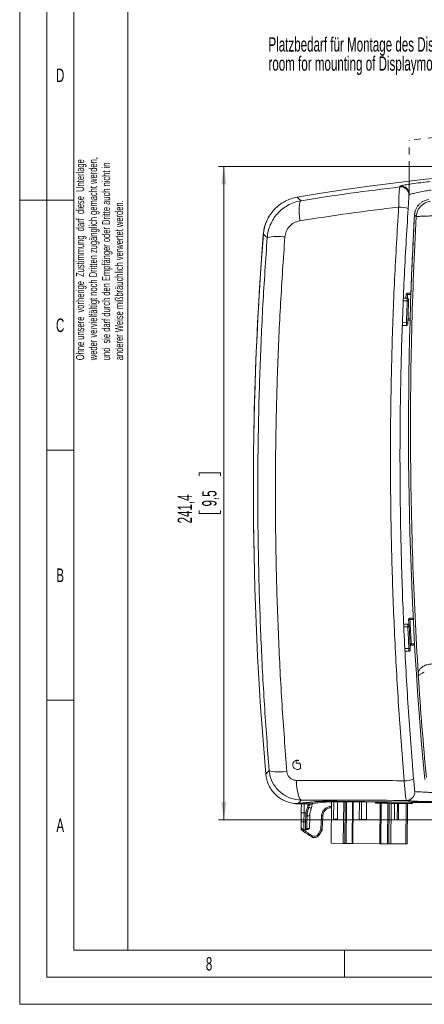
# Model space of a CAD drawing. Header units: millimetres. Extents: x 0 to 420, y 0 to 297.
# Tile 1 of 30: x 0 to 75, y 0 to 182. Entities that reach past the tile are written whole.
import ezdxf

# ---------------------------------------------------------------- set-up
doc = ezdxf.new("R2010")
doc.units = ezdxf.units.MM
doc.linetypes.add('CENTER', pattern=[10.16, 6.35, -1.27, 1.27, -1.27])
doc.styles.add('SLDTEXTSTYLE0', font='TXT', dxfattribs={"width": 0.638186})
doc.styles.add('SLDTEXTSTYLE1', font='TXT', dxfattribs={"width": 0.605})
doc.dimstyles.new('SLDDIMSTYLE1', dxfattribs={"dimtxt": 2.568319, "dimasz": 3.3, "dimexe": 0, "dimexo": 0.0625, "dimgap": 0.64208, "dimtad": 1, "dimdec": 3, "dimlfac": 2, "dimrnd": 1e-09, "dimzin": 12, "dimdsep": 46, "dimtxsty": 'SLDTEXTSTYLE1', "dimsah": 1, "dimcen": 0.09, "dimadec": 0, "dimazin": 3, "dimtfac": 1, "dimtdec": 1, "dimtofl": 0, "dimtmove": 0, "dimatfit": 3, "dimfxl": 1, "dimfrac": 2, "dimtolj": 1, "dimtzin": 12, "dimarcsym": 0})

# ---------------------------------------------------------------- blocks, each defined once
blk = doc.blocks.new('SW_NOTE_6')
at = {"color": 0, "linetype": 'Continuous', "lineweight": 0, "char_height": 1.5, "attachment_point": 1, "rotation": 90, "style": 'SLDTEXTSTYLE0'}
for s, insert in [('weder vervielfältigt noch Dritten zugänglich gemacht werden,', (0.47, 0)), ('Ohne unsere  vorherige  Zustimmung  darf  diese  Unterlage', (-1.93, 0)), ('und  sie darf durch den Empfänger oder Dritte auch nicht in', (2.87, 0)), ('anderer Weise mißbräuchlich verwertet werden.', (5.27, 0))]:
    blk.add_mtext(s, dxfattribs=dict(at, insert=insert))
blk = doc.blocks.new('*D11')
at = {"color": 7, "linetype": 'Continuous', "lineweight": 0}
for p, q in [((118.58, 154.74), (36.71, 154.74)), ((37.71, 154.74), (37.71, 34.05)), ((33.18, 97.58), (33.18, 98.17)), ((33.18, 98.17), (37.12, 98.17)), ((37.12, 98.17), (37.12, 97.58)), ((33.18, 91.21), (33.18, 90.62)), ((37.12, 90.62), (37.12, 91.21)), ((33.18, 90.62), (37.12, 90.62)), ((121.56, 34.05), (36.71, 34.05))]:
    blk.add_line(p, q, dxfattribs=at)
for points in [[(37.71, 154.74), (37.21, 151.44), (38.21, 151.44)], [(37.71, 34.05), (38.21, 37.35), (37.21, 37.35)]]:
    blk.add_solid(points, dxfattribs=at)
at = {"color": 7, "linetype": 'Continuous', "lineweight": 0, "char_height": 2.646, "attachment_point": 1, "rotation": 90, "style": 'SLDTEXTSTYLE1'}
for s, insert in [('241,4', (29.18, 88.81, 11.78)), ('9,5', (33.71, 91.94, 11.78))]:
    blk.add_mtext(s, dxfattribs=dict(at, insert=insert))
blk = doc.blocks.new('SW_NOTE_9')
at = {"color": 0, "linetype": 'Continuous', "lineweight": 0, "char_height": 2.6458, "attachment_point": 1, "style": 'SLDTEXTSTYLE1'}
for s, insert in [('Platzbedarf für Montage des Displaymoduls', (-56.16, 4.81)), ('room for mounting of Displaymodul', (-56.16, 1.28))]:
    blk.add_mtext(s, dxfattribs=dict(at, insert=insert))

msp = doc.modelspace()

# ---------------------------------------------------------------- linework, layer by layer
at = {"color": 133, "linetype": 'Continuous', "lineweight": 0}
for p, q in [((0, 297), (0, 0)), ((5, 292), (5, 5)), ((20, 287), (20, 10)), ((10, 194.66667), (10, 148.5)), ((5, 148.5), (0, 148.5)), ((10, 148.5), (5, 148.5)), ((10, 148.5), (10, 102.33333)), ((10, 102.33333), (5, 102.33333)), ((10, 102.33333), (10, 56.16667)), ((10, 56.16667), (5, 56.16667)), ((10, 56.16667), (10, 10)), ((10, 10), (232.12, 10)), ((60, 10), (60, 5)), ((5, 5), (415, 5)), ((0, 0), (420, 0))]:
    msp.add_line(p, q, dxfattribs=at)
at = {"color": 7, "linetype": 'CENTER', "lineweight": 15}
msp.add_line((71.91618, 149.34545), (71.91618, 159.56857), dxfattribs=at)
at = {"color": 8, "linetype": 'Continuous', "lineweight": 0}
for p, q in [((70.23367, 150.94154), (70.2451, 151.10522)), ((73.25934, 145.49481), (72.93952, 145.79729)), ((71.6283, 131.31807), (71.6283, 131.06807)), ((72.2628, 131.06807), (71.6283, 131.06807)), ((71.59836, 129.88957), (70.84578, 129.89689)), ((70.69228, 125.88619), (71.44475, 125.87887)), ((71.72043, 126.56807), (72.11801, 126.56807)), ((72.07739, 71.31807), (72.07739, 71.06807)), ((72.7123, 71.06807), (72.07739, 71.06807)), ((71.70518, 69.70569), (70.95185, 69.71301)), ((71.14266, 65.69897), (71.89623, 65.69165)), ((72.31853, 66.56807), (72.95365, 66.56807)), ((72.31853, 66.56807), (72.31853, 66.31807)), ((72.97296, 39.29512), (72.97307, 39.29469)), ((51.26868, 37.03472), (51.21745, 37.03266)), ((51.39615, 37.04608), (51.26868, 37.03472)), ((51.39615, 37.04608), (51.39598, 37.0282)), ((54.78419, 37.39974), (51.39615, 37.04608)), ((53.16821, 36.33835), (53.25403, 36.72369)), ((53.25403, 36.72369), (53.26231, 37.01005)), ((53.38447, 37.0247), (56.42503, 37.34137)), ((54.01367, 37.08846), (54.00756, 36.86375)), ((59.14102, 37.38511), (110.33576, 36.88755)), ((110.33576, 36.97758), (59.3412, 37.47319)), ((60.03513, 29.72172), (60.10952, 37.37554)), ((60.38455, 37.37287), (60.31016, 29.71906)), ((61.42076, 29.70826), (61.49515, 37.36207)), ((66.54781, 29.65843), (66.62043, 37.13099)), ((66.78793, 37.12937), (66.71531, 29.6568)), ((67.93859, 29.64492), (68.01121, 37.11748)), ((68.27982, 37.11487), (68.2072, 29.6423)), ((71.4599, 37.65793), (71.45676, 37.66006)), ((52.52237, 35.34451), (52.50771, 33.67874)), ((52.88349, 35.341), (52.52237, 35.34451)), ((52.81035, 33.6758), (52.84165, 34.82732)), ((53.59383, 34.82875), (53.53025, 32.48936)), ((55.64232, 32.2811), (55.75508, 34.7892)), ((52.50771, 33.67874), (52.81035, 33.6758)), ((52.77701, 32.2503), (52.77578, 32.25121)), ((53.02887, 32.49499), (53.02968, 32.49398)), ((55.13144, 31.4163), (55.64232, 32.2811))]:
    msp.add_line(p, q, dxfattribs=at)
at = {"color": 7, "linetype": 'Continuous', "lineweight": 15}
for p, q in [((71.92746, 149.50877), (71.91618, 149.34545)), ((71.6283, 131.31807), (72.27169, 131.31807)), ((70.86658, 130.39821), (71.61116, 130.39097)), ((71.75138, 127.40387), (71.75945, 127.61754)), ((72.11082, 126.31807), (71.71136, 126.31807)), ((71.43347, 125.37746), (70.67471, 125.38483)), ((72.07739, 71.31807), (72.69975, 71.31807)), ((70.92962, 70.21475), (71.69644, 70.2073)), ((72.96791, 66.31807), (72.31853, 66.31807)), ((71.9065, 65.19002), (71.16813, 65.1972)), ((51.54505, 45.02771), (51.04979, 45.02771)), ((51.04979, 44.51116), (51.69575, 44.51116)), ((51.08554, 44.51116), (51.05267, 45.02771)), ((51.69575, 44.51116), (51.70042, 44.51116)), ((51.88938, 44.32091), (51.88938, 44.31754)), ((51.88938, 44.31754), (51.88938, 43.67157)), ((51.93409, 43.67037), (51.88938, 43.67513)), ((51.47889, 37.12546), (50.61991, 37.08513)), ((51.22669, 37.03222), (51.39598, 37.0282)), ((51.39598, 37.0282), (53.2862, 37.00982)), ((54.32327, 37.42237), (51.47889, 37.12546)), ((53.41288, 37.02589), (53.38447, 37.0247)), ((53.50616, 36.86862), (53.40273, 36.35987)), ((53.41288, 37.02589), (56.45344, 37.34256)), ((53.51071, 37.03608), (53.50616, 36.86862)), ((56.45344, 37.34256), (56.42503, 37.34137)), ((57.62828, 37.38457), (57.55404, 29.74584)), ((58.01818, 37.38794), (57.98725, 34.20575)), ((110.33576, 36.98953), (58.64044, 37.49195)), ((58.72975, 37.38806), (58.69876, 34.19884)), ((59.14102, 37.38495), (59.14102, 37.38511)), ((59.14102, 37.38495), (110.33576, 36.88739)), ((59.85674, 37.378), (59.78236, 29.72418)), ((61.59962, 37.36106), (61.52523, 29.70725)), ((62.71201, 34.15983), (62.74301, 37.34995)), ((63.15647, 37.34593), (63.12547, 34.15582)), ((64.07321, 37.33702), (64.0422, 34.14691)), ((65.7167, 37.32105), (65.71494, 37.13979)), ((66.60263, 37.13116), (66.53, 29.6586)), ((68.60796, 37.11168), (68.53534, 29.63911)), ((69.21303, 34.09665), (69.24227, 37.10551)), ((69.77498, 37.10033), (69.74574, 34.09148)), ((69.98021, 37.09834), (69.95097, 34.08948)), ((71.38441, 37.08469), (71.31178, 29.61213)), ((71.64687, 37.08214), (71.57424, 29.60958)), ((72.58517, 37.07303), (72.58693, 37.25428)), ((52.00656, 33.70986), (52.02123, 35.37563)), ((53.09243, 34.83363), (53.06114, 33.68211)), ((56.00558, 34.78239), (55.89282, 32.2743)), ((57.98725, 34.20575), (58.69876, 34.19884)), ((62.71201, 34.15983), (63.12547, 34.15582)), ((63.12547, 34.15582), (64.0422, 34.14691)), ((69.21303, 34.09665), (69.74574, 34.09148)), ((69.74574, 34.09148), (69.95097, 34.08948)), ((52.77701, 32.2503), (52.51134, 32.25288)), ((55.85826, 32.15802), (55.34738, 31.29322)), ((59.78236, 29.72418), (57.55404, 29.74584)), ((60.03513, 29.72172), (59.78236, 29.72418)), ((66.53, 29.6586), (61.52523, 29.70725)), ((66.54781, 29.65843), (66.53, 29.6586)), ((68.53534, 29.63911), (68.2072, 29.6423)), ((71.31178, 29.61213), (68.53534, 29.63911)), ((71.57424, 29.60958), (71.31178, 29.61213))]:
    msp.add_line(p, q, dxfattribs=at)
at = {"color": 8, "linetype": 'Continuous', "lineweight": 0, "flags": 128}
for points in [[(51.26108, 149.05321), (51.65421, 148.70059), (51.97933, 148.4089)], [(51.97933, 148.4089), (51.84676, 148.29627), (51.7394, 148.06104), (51.66049, 147.71026), (51.61239, 147.25445), (51.59655, 146.70728), (51.61342, 146.08516), (51.66253, 145.40675), (51.74238, 144.69239)], [(44.99928, 142.19146), (45.00256, 142.1912), (45.01573, 142.19017), (45.02444, 142.18949)], [(45.7244, 141.58538), (45.41435, 141.87222), (45.02761, 142.22992)], [(71.6283, 131.06807), (71.57742, 131.06987), (71.52867, 131.07159), (71.4841, 131.07317), (71.44557, 131.07453), (71.4147, 131.07563), (71.39278, 131.0764), (71.38074, 131.07683), (71.37845, 131.07691)], [(71.6283, 131.06807), (71.60863, 130.50562), (71.60468, 130.39103)], [(71.59836, 129.88957), (71.64724, 129.88756), (71.69424, 129.88562), (71.73756, 129.88384), (71.77552, 129.88228), (71.80668, 129.881), (71.82983, 129.88004), (71.84409, 129.87946), (71.8489, 129.87926)], [(71.44475, 125.87887), (71.49363, 125.87714), (71.54064, 125.87548), (71.58397, 125.87394), (71.62194, 125.8726), (71.65311, 125.87149), (71.67626, 125.87067), (71.69052, 125.87017), (71.69534, 125.86999)], [(72.07739, 71.06807), (72.02655, 71.06551), (71.97783, 71.06306), (71.93329, 71.06082), (71.89479, 71.05888), (71.86394, 71.05732), (71.84203, 71.05622), (71.82999, 71.05561), (71.82771, 71.0555)], [(71.70518, 69.70569), (71.75405, 69.70788), (71.80105, 69.70998), (71.84435, 69.71191), (71.88231, 69.71361), (71.91346, 69.71501), (71.93661, 69.71604), (71.95087, 69.71668), (71.95568, 69.7169)], [(71.89623, 65.69165), (71.94509, 65.69411), (71.99207, 65.69648), (72.03536, 65.69867), (72.07331, 65.70058), (72.10446, 65.70215), (72.1276, 65.70332), (72.14185, 65.70404), (72.14666, 65.70428)], [(72.31853, 66.56807), (72.2677, 66.56518), (72.219, 66.56242), (72.17447, 66.55989), (72.13598, 66.5577), (72.10514, 66.55595), (72.1042, 66.5559)], [(45.45573, 42.52041), (45.84069, 42.94034), (46.08352, 43.20507)], [(46.08352, 43.20507), (46.17, 43.12532), (46.36494, 43.05717), (46.66327, 43.00241), (47.05721, 42.96247), (47.53646, 42.93838), (48.08853, 42.93078), (48.69902, 42.93987), (49.35201, 42.9654)], [(52.02267, 37.71255), (51.85741, 37.80315), (51.69835, 38.01895), (51.55028, 38.35349), (51.41764, 38.7967), (51.30441, 39.33529), (51.21399, 39.95308), (51.1491, 40.63151), (51.11169, 41.35021)], [(52.02267, 37.71255), (51.73779, 37.40505), (51.47889, 37.12546)], [(53.25403, 36.72369), (53.30264, 36.72556), (53.34946, 36.73311), (53.39272, 36.74606), (53.43078, 36.76391), (53.46219, 36.78599), (53.48577, 36.81146), (53.50061, 36.83935), (53.50616, 36.86862)], [(59.34132, 37.48514), (59.34126, 37.47946), (59.3412, 37.47319)], [(53.16821, 36.33835), (53.20971, 36.32707), (53.24996, 36.31963), (53.2877, 36.31628), (53.32179, 36.31711), (53.35115, 36.3221), (53.37489, 36.3311), (53.39226, 36.34382), (53.40273, 36.35987)], [(52.77578, 32.25121), (52.77664, 32.28659), (52.77871, 32.37233), (52.78195, 32.50548), (52.78622, 32.68148), (52.79138, 32.89429), (52.79727, 33.13661), (52.80366, 33.40013), (52.81035, 33.6758)]]:
    msp.add_lwpolyline(points, dxfattribs=at)
at = {"color": 7, "linetype": 'Continuous', "lineweight": 15, "flags": 128}
for points in [[(71.35523, 130.39346), (71.35939, 130.51424), (71.37906, 131.07689)], [(71.87557, 70.12951), (71.85689, 70.49274), (71.82832, 71.05553)], [(72.58517, 37.07303), (72.57496, 37.07312), (72.42162, 37.07461), (72.09191, 37.07782), (71.6036, 37.08256), (70.98303, 37.08859), (70.26363, 37.09559), (69.48421, 37.10316), (68.68676, 37.11091), (67.9143, 37.11842), (67.20845, 37.12528), (66.60728, 37.13112), (66.14319, 37.13563), (65.8412, 37.13857), (65.71759, 37.13977), (65.71494, 37.13979)], [(53.06114, 33.68211), (53.05489, 33.45239), (53.04892, 33.2328), (53.04343, 33.03087), (53.03861, 32.85353), (53.03463, 32.70687), (53.03162, 32.59591), (53.02967, 32.52447), (53.02887, 32.49499)], [(52.97113, 32.24841), (52.87176, 32.24938), (52.80593, 32.25002), (52.77701, 32.2503)], [(60.31016, 29.71906), (60.28069, 29.71934), (60.24835, 29.71965), (60.21382, 29.71999), (60.17786, 29.72034), (60.14123, 29.7207), (60.10472, 29.72105), (60.06909, 29.7214), (60.03513, 29.72172)], [(60.31016, 29.71906), (60.43989, 29.71779), (60.5724, 29.7165), (60.7076, 29.71519), (60.84541, 29.71385), (60.98572, 29.71249), (61.12845, 29.7111), (61.2735, 29.70969), (61.42076, 29.70826)], [(61.52523, 29.70725), (61.51964, 29.7073), (61.50044, 29.70749), (61.47724, 29.70771), (61.4505, 29.70797), (61.42076, 29.70826)], [(66.71531, 29.6568), (66.68166, 29.65713), (66.6505, 29.65743), (66.6225, 29.6577), (66.59826, 29.65794), (66.57829, 29.65813), (66.56303, 29.65828), (66.55279, 29.65838), (66.54781, 29.65843)], [(66.71531, 29.6568), (66.87441, 29.65526), (67.03195, 29.65372), (67.18782, 29.65221), (67.34193, 29.65071), (67.49416, 29.64923), (67.64441, 29.64777), (67.79259, 29.64633), (67.93859, 29.64492)], [(68.2072, 29.6423), (68.1764, 29.64261), (68.14344, 29.64292), (68.10899, 29.64326), (68.07372, 29.6436), (68.03836, 29.64395), (68.00359, 29.64428), (67.97011, 29.64461), (67.93859, 29.64492)]]:
    msp.add_lwpolyline(points, dxfattribs=at)
at = {"color": 7, "linetype": 'CENTER', "lineweight": 15}
msp.add_arc((118.57766, -246.45902), 408.7, 82.3589179, 96.5557819, dxfattribs=at)
at = {"color": 7, "linetype": 'Continuous', "lineweight": 15}
for centre, radius, start, end in [((118.57766, -246.45902), 401.2, 79.2270968, 99.6592379), ((771.82473, 106.30737), 700, 176.76598869, 185.30897021), ((771.82474, 106.30733), 700, 176.76561488, 177.97288293), ((647.85851, 95.21331), 604.68686, 175.54419913, 181.03190027), ((647.48358, 94.96092), 604.3075, 175.5137345, 184.97826682), ((71.6283, 131.06807), 0.25, 90, 177.9747183), ((71.60873, 130.14023), 0.25075, 357.6221138, 89.4431674), ((772.35256, 101.04129), 701.097, 177.64260875, 177.97049858), ((71.43591, 125.6282), 0.25075, 269.4431674, 357.99099), ((72.07739, 71.06807), 0.25, 90, 182.8829785), ((71.69401, 69.95656), 0.25075, 2.5402627, 89.4431674), ((772.35256, 101.04129), 701.097, 182.56077759, 182.88907203), ((72.31852, 66.56807), 0.25, 213.6594313, 270), ((71.90894, 65.44076), 0.25075, 269.4431674, 2.9095941), ((59.8794, 44.76943), 8.83339, 178.3245234, 181.6754766), ((52.14765, 44.76943), 0.52049, 209.7494216, 240.2505784), ((52.14768, 52.46537), 8.79759, 268.3175419, 268.6088343), ((57.60427, 34.711), 4.5135, 172.2420468, 178.4431674), ((52.51633, 32.75483), 0.50197, 246.0636452, 269.4294677), ((55.64226, 32.2855), 0.25081, 329.4510979, 357.4409585)]:
    msp.add_arc(centre, radius, start, end, dxfattribs=at)
at = {"color": 8, "linetype": 'Continuous', "lineweight": 0}
for centre, radius, start, end in [((70.41548, 149.44834), 1.50422, 356.0776727, 96.9421021), ((70.42679, 149.61202), 1.50422, 356.0642471, 96.9376943), ((76.25672, 145.3232), 3.00229, 96.7012094, 176.7231797), ((70.21269, 142.89085), 4.33263, 69.1547286, 92.733141), ((47.69758, 132.63107), 9.16914, 81.899466, 102.4271452), ((772.35256, 101.04129), 701.34775, 177.64260875, 177.97049858), ((771.82474, 106.30733), 700.63411, 182.88297852, 183.25150375), ((772.35256, 101.04129), 701.34775, 182.56077759, 182.88907203), ((74.38939, 61.14012), 0.76072, 185.0925909, 210.0157132), ((771.82473, 106.30737), 699.67962, 183.73919715, 185.28495717), ((71.2118, 44.91386), 3.62485, 267.1135219, 295.4559663), ((71.47485, 39.1638), 1.50385, 269.3107204, 5.009652), ((71.47443, 39.16234), 1.50447, 269.4465838, 5.0468143), ((51.27966, 37.27141), 0.23694, 223.6432191, 267.3430716), ((51.40211, 37.28276), 0.23676, 225.8044019, 268.557084), ((53.68703, 29.68094), 7.18995, 87.4449086, 91.4415125), ((52.0023, 36.91825), 2.006, 338.5727348, 358.4431674), ((54.78975, 37.63483), 0.23516, 233.1200141, 268.6458555), ((57.60422, 34.70606), 1.851, 89.5041464, 177.4257212), ((52.41479, 37.66259), 2.32058, 260.2357341, 272.657206), ((57.60414, 34.69788), 4.76425, 172.2420468, 178.4431674), ((52.93682, 36.03143), 1.20787, 265.4809521, 277.4020382), ((53.10768, 36.52869), 1.20867, 259.3106364, 271.1563954), ((53.2733, 27.64595), 7.18995, 87.4449086, 91.4415125), ((50.96991, 29.1365), 7.62206, 67.6390462, 71.3865904), ((57.60435, 34.71975), 4.012, 158.5727348, 178.4431674), ((55.97392, 38.22856), 3.44631, 266.3592541, 270.5263894), ((52.40012, 35.99692), 2.32068, 260.2359602, 272.6570853), ((52.90551, 34.88055), 1.2085, 265.4838745, 277.3990302), ((58.64437, 39.81439), 9.81043, 227.5341796, 227.9824528), ((58.64437, 39.81439), 9.81043, 230.1743858, 242.3854032), ((52.77829, 32.50187), 0.25067, 269.4249431, 358.427404), ((52.77922, 32.50083), 0.25055, 269.4932619, 358.4325513), ((47.49881, 34.50242), 7.41397, 330.9619141, 332.8695095), ((54.45903, 31.81352), 0.78098, 242.3854032, 329.4280493), ((57.19033, 34.77738), 3.94156, 238.5096776, 242.1232661), ((55.86114, 35.72365), 3.4495, 266.3628826, 270.5261665), ((57.70132, 35.64249), 3.94188, 238.510628, 242.1240167)]:
    msp.add_arc(centre, radius, start, end, dxfattribs=at)
at = {"color": 7, "linetype": 'Continuous', "lineweight": 15}
for centre, major_axis, ratio, start_param, end_param in [((51.96725, 35.21866), (0.02924, 3.00886), 0.017455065, 4.764748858, 5.355264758), ((56.02174, 36.97091), (2.75854, -0.02676), 0.034912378, 2.844322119, 3.012707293), ((58.6389, 37.33434), (4.51329, -0.04386), 0.034920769, 1.570796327, 2.844886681), ((59.14005, 37.28594), (2.83988, -0.0276), 0.034920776, 1.570796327, 2.844303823), ((52.02455, 33.76218), (0.00975, 1.00295), 0.017455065, 1.623156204, 2.107416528)]:
    msp.add_ellipse(centre, major_axis=major_axis, ratio=ratio, start_param=start_param, end_param=end_param, dxfattribs=at)
at = {"color": 8, "linetype": 'Continuous', "lineweight": 0}
for centre, major_axis, ratio, start_param, end_param in [((52.46865, 35.21379), (0.02437, 2.50738), 0.020946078, 4.764748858, 5.515326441), ((59.33959, 37.30682), (4.76403, -0.0463), 0.034920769, 1.570796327, 2.844886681), ((52.52595, 33.75731), (0.01462, 1.50443), 0.01163671, 1.623156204, 3.141592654), ((53.53052, 32.49374), (0.50167, -0.0005), 0.008718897, 3.199017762, 4.711856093)]:
    msp.add_ellipse(centre, major_axis=major_axis, ratio=ratio, start_param=start_param, end_param=end_param, dxfattribs=at)
for points, knots in [([(51.97933, 148.4089), (55.00224, 148.8796), (61.05159, 149.82155), (67.17179, 150.56806), (70.23367, 150.94154)], [0, 0, 0, 0, 0.499708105, 1, 1, 1, 1]), ([(70.00609, 147.21855), (70.00736, 147.3302), (70.01386, 147.90064), (70.03834, 148.89493), (70.09126, 149.98226), (70.15928, 150.74677), (70.20891, 150.8767), (70.23367, 150.94154)], [0, 0, 0, 0, 0.056986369, 0.291168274, 0.525948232, 0.763418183, 1, 1, 1, 1]), ([(70.2451, 151.10522), (70.30689, 151.13425), (70.43051, 151.1923), (71.37304, 151.36296), (72.76149, 151.56907), (74.33642, 151.77144), (75.39931, 151.8889), (75.83955, 151.93756)], [0, 0, 0, 0, 0.209956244, 0.420024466, 0.631928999, 0.847548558, 1, 1, 1, 1]), ([(75.99928, 150.37641), (75.67888, 150.32017), (74.90587, 150.18446), (73.76053, 149.9624), (72.74963, 149.74635), (72.0625, 149.57791), (71.97244, 149.5318), (71.92746, 149.50877)], [0, 0, 0, 0, 0.153173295, 0.369545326, 0.581566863, 0.791054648, 1, 1, 1, 1]), ([(45.7244, 141.58538), (45.77485, 141.98906), (45.87574, 142.79642), (46.27079, 143.95838), (46.83893, 145.04279), (47.57446, 146.01905), (48.45633, 146.8588), (49.49205, 147.56698), (50.67213, 148.1209), (51.54359, 148.3129), (51.97933, 148.4089)], [0, 0, 0, 0, 0.1221354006, 0.2442689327, 0.3666878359, 0.4891079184, 0.6103244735, 0.7315441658, 0.8657692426, 1, 1, 1, 1]), ([(70.00609, 147.21855), (66.94607, 146.84634), (60.82242, 146.10148), (54.77025, 145.16227), (51.74238, 144.69239)], [0, 0, 0, 0, 0.499705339, 1, 1, 1, 1]), ([(71.02926, 41.29361), (70.6844, 45.62746), (69.99447, 54.29791), (69.26183, 67.38218), (68.75306, 80.50206), (68.49104, 93.73684), (68.47766, 107.07168), (68.72428, 120.49061), (69.20582, 133.88683), (69.73939, 142.77562), (70.00609, 147.21855)], [0, 0, 0, 0, 0.123663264, 0.247404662, 0.371145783, 0.494808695, 0.6210647, 0.747404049, 0.873743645, 1, 1, 1, 1]), ([(73.63168, 61.07259), (73.18529, 68.09604), (72.84257, 75.12621), (72.36472, 89.19793), (72.22966, 96.23916), (72.16758, 110.31991), (72.24056, 117.36231), (72.59425, 131.43562), (72.87501, 138.46907), (73.25933, 145.49481)], [0, 0, 0, 0, 0.25, 0.25, 0.5, 0.5, 0.75, 0.75, 1, 1, 1, 1]), ([(78.80926, 145.67291), (78.44222, 145.66262), (78.08331, 145.65232), (77.55668, 145.63691), (77.3831, 145.63178), (77.03994, 145.62153), (76.86951, 145.61639), (76.37156, 145.60122), (76.05805, 145.59147), (75.61473, 145.57744), (75.47148, 145.57287), (75.19424, 145.56393), (75.05994, 145.55955), (74.67922, 145.54703), (74.452, 145.5394), (74.15054, 145.52905), (74.05666, 145.52579), (73.88251, 145.51966), (73.80301, 145.51681), (73.58921, 145.50903), (73.47824, 145.5048), (73.31955, 145.49828), (73.27227, 145.496), (73.25933, 145.49481)], [0, 0, 0, 0, 0.125, 0.125, 0.1875, 0.1875, 0.25, 0.25, 0.375, 0.375, 0.4375, 0.4375, 0.5, 0.5, 0.625, 0.625, 0.6875, 0.6875, 0.75, 0.75, 0.875, 0.875, 1, 1, 1, 1]), ([(48.98961, 141.70873), (49.04971, 142.0619), (49.16997, 142.7686), (49.77393, 143.67819), (50.64027, 144.399), (51.36149, 144.591), (51.74238, 144.69239)], [0, 0, 0, 0, 0.243039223, 0.486314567, 0.728712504, 1, 1, 1, 1]), ([(46.08352, 43.20507), (45.77686, 47.23938), (45.16337, 55.3102), (44.53559, 67.48061), (44.12405, 79.6804), (43.95124, 91.9729), (44.01777, 104.34614), (44.3341, 116.7875), (44.87602, 129.21157), (45.44166, 137.46156), (45.7244, 141.58538)], [0, 0, 0, 0, 0.123849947, 0.247767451, 0.371684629, 0.495534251, 0.621614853, 0.747766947, 0.873919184, 1, 1, 1, 1]), ([(48.98961, 141.70873), (48.71014, 137.64349), (48.15104, 129.51079), (47.60958, 117.26352), (47.2868, 104.99888), (47.20539, 92.65387), (47.36511, 80.24059), (47.77568, 67.77248), (48.41155, 55.33474), (49.03858, 47.08773), (49.35201, 42.9654)], [0, 0, 0, 0, 0.1238377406, 0.2477438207, 0.3716497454, 0.4954872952, 0.6215792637, 0.747743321, 0.8739076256, 1, 1, 1, 1]), ([(71.59836, 129.88957), (71.59931, 129.92661), (71.60168, 130.01984), (71.60528, 130.16084), (71.60853, 130.28798), (71.61074, 130.37436), (71.61102, 130.38543), (71.61116, 130.39097)], [0, 0, 0, 0, 0.141541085, 0.356221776, 0.570823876, 0.78540295, 1, 1, 1, 1]), ([(71.43347, 125.37746), (71.43353, 125.37989), (71.43367, 125.386), (71.435, 125.44603), (71.43755, 125.55942), (71.44093, 125.70972), (71.44347, 125.82249), (71.44475, 125.87887)], [0, 0, 0, 0, 0.141019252, 0.355721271, 0.570474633, 0.785243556, 1, 1, 1, 1]), ([(71.70518, 69.70569), (71.70453, 69.74291), (71.7029, 69.83632), (71.70044, 69.97741), (71.69823, 70.10443), (71.69673, 70.19071), (71.69654, 70.20177), (71.69644, 70.2073)], [0, 0, 0, 0, 0.142153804, 0.35680722, 0.571228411, 0.78558826, 1, 1, 1, 1]), ([(71.9065, 65.19002), (71.90645, 65.19242), (71.90632, 65.19849), (71.90509, 65.25828), (71.90277, 65.3717), (71.89969, 65.52221), (71.89738, 65.63517), (71.89623, 65.69165)], [0, 0, 0, 0, 0.1400704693, 0.3548153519, 0.5698425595, 0.7849559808, 1, 1, 1, 1]), ([(73.63168, 61.07259), (73.63254, 61.24395), (73.66196, 61.40755), (73.78025, 61.7185), (73.86912, 61.86595), (74.1143, 62.1421), (74.26709, 62.26682), (74.54401, 62.43295), (74.64431, 62.48482), (74.86197, 62.58113), (74.97938, 62.62547), (75.34951, 62.7438), (75.62246, 62.80446), (76.07291, 62.86735), (76.23101, 62.88366), (76.55612, 62.906), (76.72261, 62.91207), (77.06323, 62.91439), (77.23736, 62.91063), (77.59329, 62.89338), (77.77603, 62.87977), (78.32808, 62.82491), (78.70006, 62.7701), (79.07584, 62.69818)], [0, 0, 0, 0, 0.125, 0.125, 0.25, 0.25, 0.375, 0.375, 0.4375, 0.4375, 0.5, 0.5, 0.625, 0.625, 0.6875, 0.6875, 0.75, 0.75, 0.8125, 0.8125, 0.875, 0.875, 1, 1, 1, 1]), ([(52.02267, 37.71255), (51.35196, 37.78033), (50.33929, 37.88266), (49.10806, 38.46255), (47.99178, 39.21437), (46.88911, 40.4742), (46.24441, 41.97719), (46.12222, 42.90972), (46.08352, 43.20507)], [0, 0, 0, 0, 0.226471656, 0.341937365, 0.457401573, 0.681588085, 0.899150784, 1, 1, 1, 1]), ([(49.35201, 42.9654), (49.36312, 42.87811), (49.39802, 42.60371), (49.58806, 42.15726), (49.98346, 41.71229), (50.51601, 41.40808), (50.91319, 41.36949), (51.11169, 41.35021)], [0, 0, 0, 0, 0.100756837, 0.316737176, 0.539194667, 0.769698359, 1, 1, 1, 1]), ([(51.11169, 41.35021), (53.88521, 41.34493), (60.4902, 41.33234), (67.16013, 41.30783), (71.02926, 41.29361)], [0, 0, 0, 0, 0.41991303, 1, 1, 1, 1]), ([(71.45676, 37.66006), (71.45255, 37.66443), (71.4199, 37.69839), (71.34811, 37.96887), (71.23659, 38.77022), (71.12328, 39.91334), (71.0606, 40.83356), (71.02926, 41.29361)], [0, 0, 0, 0, 0.035780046, 0.277563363, 0.517981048, 0.759024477, 1, 1, 1, 1]), ([(72.97307, 39.29469), (72.99251, 39.29109), (73.04293, 39.28175), (73.51052, 39.24968), (74.41606, 39.19877), (75.5082, 39.14314), (76.28319, 39.10694), (76.60939, 39.09171)], [0, 0, 0, 0, 0.143376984, 0.372013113, 0.601456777, 0.832246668, 1, 1, 1, 1]), ([(71.4599, 37.65793), (68.20656, 37.66992), (61.69649, 37.6939), (55.24839, 37.70633), (52.02267, 37.71255)], [0, 0, 0, 0, 0.499739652, 1, 1, 1, 1]), ([(76.96305, 37.41458), (76.34185, 37.42273), (75.09933, 37.43905), (73.44563, 37.48831), (72.2035, 37.5492), (71.55885, 37.60872), (71.48741, 37.64425), (71.4599, 37.65793)], [0, 0, 0, 0, 0.216986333, 0.434016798, 0.650017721, 0.865206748, 1, 1, 1, 1]), ([(52.88349, 35.341), (52.89857, 35.43077), (52.95803, 35.78485), (53.07837, 36.10178), (53.16821, 36.33835)], [0, 0, 0, 0, 0.253524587, 1, 1, 1, 1])]:
    msp.add_open_spline(points, degree=3, knots=knots, dxfattribs=at)
at = {"color": 7, "linetype": 'Continuous', "lineweight": 15}
for points, knots in [([(71.91618, 149.34545), (71.91341, 149.30527), (71.90786, 149.22491), (71.87407, 148.73214), (71.82637, 148.02717), (71.78345, 147.38216), (71.7592, 147.01241), (71.75444, 146.93989)], [0, 0, 0, 0, 0.237088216, 0.474192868, 0.708486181, 0.942817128, 1, 1, 1, 1]), ([(45.02761, 142.22992), (45.08166, 142.64967), (45.18976, 143.48916), (45.61393, 144.69249), (46.22276, 145.80873), (47.01095, 146.80833), (47.9574, 147.65925), (49.00473, 148.32171), (50.11472, 148.80352), (50.87896, 148.96998), (51.26108, 149.05321)], [0, 0, 0, 0, 0.127421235, 0.254841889, 0.382266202, 0.509690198, 0.637060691, 0.76443141, 0.882215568, 1, 1, 1, 1]), ([(72.93952, 145.79729), (72.94946, 145.97326), (72.97464, 146.14573), (73.05419, 146.484), (73.10883, 146.65039), (73.2477, 146.97362), (73.33028, 147.12694), (73.52083, 147.41759), (73.62959, 147.55574), (73.87032, 147.8114), (74.0003, 147.92712), (74.27892, 148.13502), (74.42893, 148.22786), (74.74212, 148.38536), (74.90376, 148.44957), (75.23686, 148.5496), (75.40932, 148.58551), (75.58437, 148.606)], [0, 0, 0, 0, 0.125, 0.125, 0.25, 0.25, 0.375, 0.375, 0.5, 0.5, 0.625, 0.625, 0.75, 0.75, 0.875, 0.875, 1, 1, 1, 1]), ([(71.75444, 146.93989), (71.49442, 142.61424), (70.97421, 133.96022), (70.49763, 120.91858), (70.2449, 107.8545), (70.23995, 94.69025), (70.48383, 81.44065), (70.98693, 68.1223), (71.72189, 54.84021), (72.42059, 46.03972), (72.76982, 41.64092)], [0, 0, 0, 0, 0.123659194, 0.2473968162, 0.3711342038, 0.4947930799, 0.6210528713, 0.7473961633, 0.8737397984, 1, 1, 1, 1]), ([(73.07341, 146.38211), (73.02205, 146.23918), (72.95405, 146.04995), (72.94258, 145.8506), (72.93978, 145.80182)], [0, 0, 0, 0, 0.755300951, 1, 1, 1, 1]), ([(44.99928, 142.19146), (45.05068, 142.57866), (45.15349, 143.35306), (45.3885, 144.18111), (45.60241, 144.58678), (45.6339, 144.64649)], [0, 0, 0, 0, 0.460279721, 0.920557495, 1, 1, 1, 1]), ([(71.85926, 130.12983), (71.85915, 130.12706), (71.85892, 130.12153), (71.85712, 130.07836), (71.85449, 130.01482), (71.85158, 129.94436), (71.84966, 129.89777), (71.8489, 129.87926)], [0, 0, 0, 0, 0.214595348, 0.429173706, 0.643776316, 0.858458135, 1, 1, 1, 1]), ([(71.69534, 125.86999), (71.69434, 125.84182), (71.69235, 125.78546), (71.6897, 125.71034), (71.68771, 125.65368), (71.68666, 125.62368), (71.68655, 125.62062), (71.6865, 125.61941)], [0, 0, 0, 0, 0.214745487, 0.429507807, 0.644262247, 0.858973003, 1, 1, 1, 1]), ([(71.94451, 69.96767), (71.94463, 69.96491), (71.94488, 69.95938), (71.9468, 69.91624), (71.94962, 69.85273), (71.95276, 69.7822), (71.95485, 69.7355), (71.95568, 69.7169)], [0, 0, 0, 0, 0.21433727, 0.428653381, 0.643091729, 0.857793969, 1, 1, 1, 1]), ([(72.07609, 67.13169), (72.07454, 67.1636), (72.07048, 67.24736), (72.06437, 67.37455), (72.06058, 67.45329)], [0, 0, 0, 0, 0.380834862, 1, 1, 1, 1]), ([(72.14666, 65.70428), (72.14809, 65.67605), (72.15094, 65.61958), (72.15475, 65.54433), (72.15763, 65.48762), (72.15915, 65.45772), (72.1593, 65.45468), (72.15936, 65.45349)], [0, 0, 0, 0, 0.215140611, 0.43031049, 0.645328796, 0.859998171, 1, 1, 1, 1]), ([(74.74479, 61.34574), (74.49028, 61.2337), (74.27954, 61.12233), (74.02499, 60.96638), (73.95029, 60.916), (73.82331, 60.82528), (73.77157, 60.78383), (73.7307, 60.75958)], [0, 0, 0, 0, 0.5, 0.5, 0.75, 0.75, 1, 1, 1, 1]), ([(51.54505, 45.02771), (51.49656, 45.04302), (51.3568, 45.08717), (51.11153, 45.08688), (50.84128, 44.99356), (50.61945, 44.81233), (50.47185, 44.56525), (50.41487, 44.28), (50.45471, 43.98888), (50.58675, 43.72452), (50.79618, 43.5165), (51.05955, 43.38826), (51.34764, 43.35422), (51.62673, 43.41917), (51.82155, 43.54273), (51.90889, 43.6418), (51.93409, 43.67037)], [0, 0, 0, 0, 0.041107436, 0.118496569, 0.195905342, 0.273284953, 0.350583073, 0.42778506, 0.504915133, 0.58203591, 0.659207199, 0.736468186, 0.813821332, 0.891227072, 0.968621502, 1, 1, 1, 1]), ([(51.70042, 44.51116), (51.73364, 44.46352), (51.78601, 44.38839), (51.86169, 44.33898), (51.88938, 44.32091)], [0, 0, 0, 0, 0.634174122, 1, 1, 1, 1]), ([(51.88938, 44.32091), (51.88938, 44.20301), (51.88938, 43.98774), (51.88938, 43.7725), (51.88938, 43.67513)], [0, 0, 0, 0, 0.547642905, 1, 1, 1, 1]), ([(50.61991, 37.08513), (49.95852, 37.24387), (48.63573, 37.56135), (47.0056, 38.83633), (45.82562, 40.52791), (45.57863, 41.85833), (45.45573, 42.52041)], [0, 0, 0, 0, 0.250635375, 0.501274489, 0.751814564, 1, 1, 1, 1]), ([(72.76982, 41.64092), (72.79516, 41.34387), (72.84586, 40.74955), (72.91007, 40.01071), (72.95543, 39.49357), (72.97078, 39.31975), (72.97271, 39.29794), (72.97296, 39.29512)], [0, 0, 0, 0, 0.240322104, 0.480805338, 0.721278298, 0.964007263, 1, 1, 1, 1]), ([(51.22669, 37.03222), (51.22206, 37.03268), (51.18796, 37.03605), (51.10065, 37.04354), (50.94422, 37.05762), (50.82709, 37.07061), (50.76829, 37.07712)], [0, 0, 0, 0, 0.049135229, 0.361838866, 0.679686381, 1, 1, 1, 1]), ([(51.07752, 37.10661), (51.07998, 37.10286), (51.09705, 37.07685), (51.1458, 37.04625), (51.19357, 37.03719), (51.21745, 37.03266)], [0, 0, 0, 0, 0.077641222, 0.538839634, 1, 1, 1, 1]), ([(51.21745, 37.03266), (51.21936, 37.03255), (51.22232, 37.03239), (51.22554, 37.03227), (51.22669, 37.03222)], [0, 0, 0, 0, 0.642466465, 1, 1, 1, 1]), ([(53.40273, 36.35987), (53.31741, 36.11324), (53.2031, 35.78283), (53.14644, 35.41383), (53.13207, 35.32027)], [0, 0, 0, 0, 0.746453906, 1, 1, 1, 1]), ([(57.61764, 36.29043), (57.55758, 36.29654), (57.3186, 36.32086), (56.907, 36.17711), (56.45843, 35.8732), (56.13974, 35.42625), (56.02292, 35.03803), (56.00819, 34.82085), (56.00558, 34.78239)], [0, 0, 0, 0, 0.073744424, 0.293448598, 0.513165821, 0.732911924, 0.952706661, 1, 1, 1, 1]), ([(52.0047, 33.25174), (52.00463, 33.22165), (52.00427, 33.07246), (52.0079, 32.86597), (52.00785, 32.77599), (52.01834, 32.68197), (52.03222, 32.6132), (52.07183, 32.50675), (52.16106, 32.39255), (52.25186, 32.31437), (52.30899, 32.29944), (52.3139, 32.29815)], [0, 0, 0, 0, 0.066064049, 0.327569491, 0.605184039, 0.65252727, 0.695624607, 0.770057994, 0.88078035, 0.989737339, 1, 1, 1, 1]), ([(52.02212, 32.24435), (52.02173, 32.24676), (52.02095, 32.25157), (52.02016, 32.29277), (52.01974, 32.3655), (52.01994, 32.46668), (52.02057, 32.5427), (52.02086, 32.57743)], [0, 0, 0, 0, 0.1517878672, 0.3029663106, 0.5075215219, 0.7750002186, 1, 1, 1, 1]), ([(53.98083, 30.90374), (53.83352, 30.98316), (53.13572, 31.35938), (52.51322, 31.85408), (52.02212, 32.24435)], [0, 0, 0, 0, 0.211099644, 1, 1, 1, 1]), ([(53.53025, 32.48936), (53.52938, 32.48876), (53.51525, 32.47899), (53.39513, 32.39628), (53.21938, 32.27547), (53.03059, 32.25489), (52.97113, 32.24841)], [0, 0, 0, 0, 0.005141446, 0.083541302, 0.711307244, 1, 1, 1, 1]), ([(55.34738, 31.29322), (55.27857, 31.19914), (55.14095, 31.011), (54.83058, 30.8353), (54.4864, 30.76737), (54.1921, 30.80665), (54.03392, 30.87935), (53.98083, 30.90374)], [0, 0, 0, 0, 0.221982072, 0.443966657, 0.665929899, 0.887879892, 1, 1, 1, 1])]:
    msp.add_open_spline(points, degree=3, knots=knots, dxfattribs=at)
at = {"color": 8, "linetype": 'Continuous', "lineweight": 0}
msp.add_open_spline([(73.63457, 60.67777), (73.63357, 60.80937), (73.6326, 60.94098), (73.63168, 61.07259)], degree=3, dxfattribs=at)
at = {"color": 7, "linetype": 'Continuous', "lineweight": 15}
msp.add_open_spline([(73.7307, 60.75958), (73.67519, 60.72665), (73.64291, 60.70145), (73.63457, 60.67777)], degree=3, dxfattribs=at)

# ---------------------------------------------------------------- block references
at = {"color": 7, "linetype": 'Continuous', "lineweight": 0}
msp.add_blockref('SW_NOTE_9', (102.11473, 173.78433), dxfattribs=at)
at = {"color": 254, "linetype": 'Continuous', "lineweight": 0}
msp.add_blockref('SW_NOTE_6', (12.33855, 118.94552), dxfattribs=at)

# ---------------------------------------------------------------- texts
at = {"color": 254, "linetype": 'Continuous', "lineweight": 0, "char_height": 2.50001, "attachment_point": 2, "style": 'SLDTEXTSTYLE0'}
for s, insert in [('D', (7.4701, 172.81807)), ('C', (7.47004, 126.6514)), ('B', (7.48839, 80.48474)), ('A', (7.48839, 34.31807)), ('8', (34.98201, 8.73474))]:
    msp.add_mtext(s, dxfattribs=dict(at, insert=insert))

# ---------------------------------------------------------------- dimensions: what is measured, and where the dimension line sits
at = {"color": 7, "linetype": 'Continuous', "lineweight": 0}
dim = msp.add_linear_dim(base=(37.70957, 34.04807), p1=(118.57766, 154.74098), p2=(121.55787, 34.04807), angle=90, dimstyle='SLDDIMSTYLE1', dxfattribs=at)
dim.commit()
dim.dimension.update_dxf_attribs({"geometry": '*D11', "text_midpoint": (37.70957, 94.39453), "dimtype": 160})

doc.saveas('drawing.dxf')
